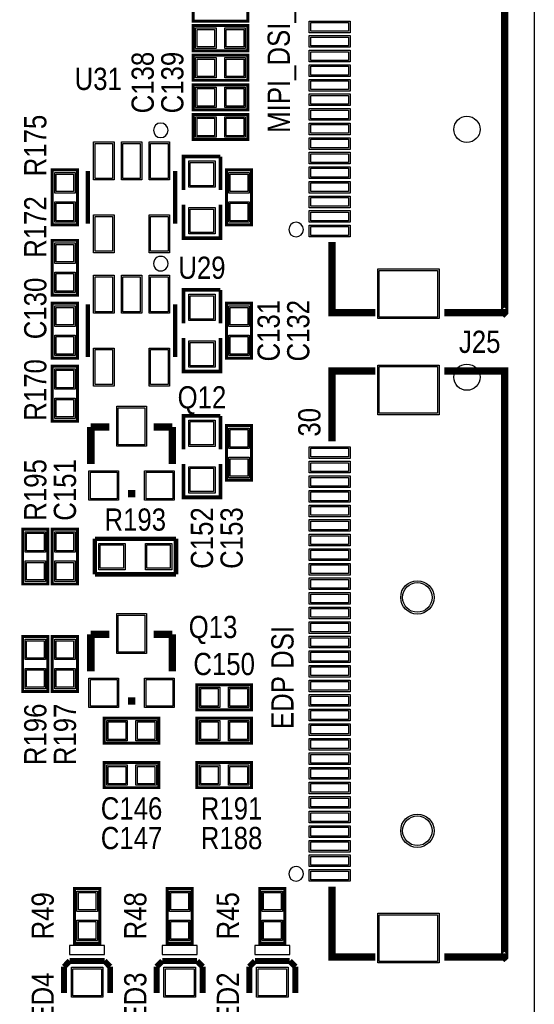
# Model space of a CAD drawing. Extents: x -17 to 137, y -14 to 84.
# Tile 9 of 12: x 119 to 137, y 8 to 41. Entities that reach past the tile are written whole.
import ezdxf
from ezdxf.enums import TextEntityAlignment as Align

# ---------------------------------------------------------------- set-up
doc = ezdxf.new("R2010")
doc.units = 0
for name, color, linetype in [('BG_DIMENSION', 132, 'CONTINUOUS'), ('BG_OUTLINE', 3, 'CONTINUOUS'), ('BG_SILKSCREEN_TOP', 40, 'CONTINUOUS'), ('PG_SILKSCREEN_TOP', 254, 'CONTINUOUS'), ('PIN_SOLDERMASK_TOP', 12, 'CONTINUOUS'), ('PIN_TOP', 92, 'CONTINUOUS'), ('RD_SILKSCREEN_TOP', 20, 'CONTINUOUS')]:
    doc.layers.add(name, color=color, linetype=linetype)

msp = doc.modelspace()

# ---------------------------------------------------------------- linework, layer by layer
at = {"layer": 'BG_DIMENSION'}
msp.add_lwpolyline([(136.999726, 38.499923), (136.999726, -13.929995)], dxfattribs=at)
at = {"layer": 'BG_OUTLINE'}
msp.add_lwpolyline([(2.999994, 81.999836), (133.999732, 81.999836, -0.414214), (136.999726, 78.999842), (136.999726, 2.999994, -0.414214), (133.999732, 0), (2.999994, 0, -0.414214), (0, 2.999994), (0, 78.999842, -0.414214)], format="xyb", close=True, dxfattribs=at)
at = {"layer": 'PG_SILKSCREEN_TOP'}
for points, const_width in [([(133.91482, 51.325018), (135.983726, 51.325018), (135.983726, 31.234913), (135.973718, 31.224931), (135.973617, 31.225033), (133.91482, 31.225033)], 0.254), ([(125.2982, 42.0878), (127.1778, 42.0878), (127.1778, 41.2242), (125.2982, 41.2242), (125.2982, 42.0878)], 0.1016), ([(125.2982, 41.0718), (127.1778, 41.0718), (127.1778, 40.2082), (125.2982, 40.2082), (125.2982, 41.0718)], 0.1016), ([(125.2982, 40.0558), (127.1778, 40.0558), (127.1778, 39.1922), (125.2982, 39.1922), (125.2982, 40.0558)], 0.1016), ([(125.2982, 39.0398), (127.1778, 39.0398), (127.1778, 38.1762), (125.2982, 38.1762), (125.2982, 39.0398)], 0.1016), ([(125.2982, 38.0238), (127.1778, 38.0238), (127.1778, 37.1602), (125.2982, 37.1602), (125.2982, 38.0238)], 0.1016), ([(124.968, 35.433), (124.968, 36.576), (126.238, 36.576)], 0.127), ([(126.238, 36.576), (126.238, 35.433)], 0.127), ([(121.3358, 36.1188), (121.3358, 34.2392), (120.4722, 34.2392), (120.4722, 36.1188), (121.3358, 36.1188)], 0.1016), ([(121.690003, 34.279002), (121.690003, 36.078998)], 0.150012), ([(124.689997, 36.078998), (124.689997, 34.279002)], 0.150012), ([(127.3048, 36.1188), (127.3048, 34.2392), (126.4412, 34.2392), (126.4412, 36.1188), (127.3048, 36.1188)], 0.1016), ([(126.238, 34.925), (126.238, 33.782), (124.968, 33.782), (124.968, 34.925)], 0.127), ([(130.063723, 33.643722), (130.063723, 31.225033), (131.55262, 31.225033)], 0.254), ([(120.4722, 31.8262), (120.4722, 33.7058), (121.3358, 33.7058), (121.3358, 31.8262), (120.4722, 31.8262)], 0.1016), ([(124.968, 30.861), (124.968, 32.004), (126.238, 32.004)], 0.127), ([(126.238, 32.004), (126.238, 30.861)], 0.127), ([(120.4722, 29.6672), (120.4722, 31.5468), (121.3358, 31.5468), (121.3358, 29.6672), (120.4722, 29.6672)], 0.1016), ([(121.690003, 29.707002), (121.690003, 31.506998)], 0.150012), ([(124.689997, 31.506998), (124.689997, 29.707002)], 0.150012), ([(127.3048, 31.5468), (127.3048, 29.6672), (126.4412, 29.6672), (126.4412, 31.5468), (127.3048, 31.5468)], 0.1016), ([(126.238, 30.353), (126.238, 29.21), (124.968, 29.21), (124.968, 30.353)], 0.127), ([(120.4722, 27.5082), (120.4722, 29.3878), (121.3358, 29.3878), (121.3358, 27.5082), (120.4722, 27.5082)], 0.1016), ([(130.063723, 26.808125), (130.063723, 29.227018), (131.55262, 29.227018)], 0.254), ([(133.91482, 29.227018), (135.983726, 29.227018), (135.983726, 9.136913), (135.973718, 9.126931), (135.973617, 9.127033), (133.91482, 9.127033)], 0.254), ([(124.968, 26.543), (124.968, 27.686), (126.238, 27.686)], 0.127), ([(126.238, 27.686), (126.238, 26.543)], 0.127), ([(122.428, 27.305), (121.793, 27.305)], 0.254), ([(121.793, 27.305), (121.793, 26.035)], 0.254), ([(123.952, 27.305), (124.587, 27.305)], 0.254), ([(124.587, 27.305), (124.587, 26.035)], 0.254), ([(127.3048, 27.3558), (127.3048, 25.4762), (126.4412, 25.4762), (126.4412, 27.3558), (127.3048, 27.3558)], 0.1016), ([(126.238, 26.035), (126.238, 24.892), (124.968, 24.892), (124.968, 26.035)], 0.127), ([(123.063, 25.019), (123.317, 25.019)], 0.254), ([(120.3198, 23.7998), (120.3198, 21.9202), (119.4562, 21.9202), (119.4562, 23.7998), (120.3198, 23.7998)], 0.1016), ([(121.3358, 23.7998), (121.3358, 21.9202), (120.4722, 21.9202), (120.4722, 23.7998), (121.3358, 23.7998)], 0.1016), ([(121.9327, 23.4696), (124.714, 23.4696)], 0.1524), ([(121.9327, 22.2504), (121.9327, 23.4696)], 0.1524), ([(124.714, 23.4696), (124.714, 22.2504)], 0.1524), ([(124.714, 22.2504), (121.9327, 22.2504)], 0.1524), ([(122.428, 20.193), (121.793, 20.193)], 0.254), ([(121.793, 20.193), (121.793, 18.923)], 0.254), ([(123.952, 20.193), (124.587, 20.193)], 0.254), ([(124.587, 20.193), (124.587, 18.923)], 0.254), ([(120.3198, 20.1168), (120.3198, 18.2372), (119.4562, 18.2372), (119.4562, 20.1168), (120.3198, 20.1168)], 0.1016), ([(120.4722, 18.2372), (120.4722, 20.1168), (121.3358, 20.1168), (121.3358, 18.2372), (120.4722, 18.2372)], 0.1016), ([(127.3048, 17.6022), (125.4252, 17.6022), (125.4252, 18.4658), (127.3048, 18.4658), (127.3048, 17.6022)], 0.1016), ([(123.063, 17.907), (123.317, 17.907)], 0.254), ([(122.2502, 17.3228), (124.1298, 17.3228), (124.1298, 16.4592), (122.2502, 16.4592), (122.2502, 17.3228)], 0.1016), ([(125.4252, 17.3228), (127.3048, 17.3228), (127.3048, 16.4592), (125.4252, 16.4592), (125.4252, 17.3228)], 0.1016), ([(122.2502, 15.7988), (124.1298, 15.7988), (124.1298, 14.9352), (122.2502, 14.9352), (122.2502, 15.7988)], 0.1016), ([(125.4252, 15.7988), (127.3048, 15.7988), (127.3048, 14.9352), (125.4252, 14.9352), (125.4252, 15.7988)], 0.1016), ([(121.2342, 9.6012), (121.2342, 11.4808), (122.0978, 11.4808), (122.0978, 9.6012), (121.2342, 9.6012)], 0.1016), ([(124.4092, 9.6012), (124.4092, 11.4808), (125.2728, 11.4808), (125.2728, 9.6012), (124.4092, 9.6012)], 0.1016), ([(127.5842, 9.6012), (127.5842, 11.4808), (128.4478, 11.4808), (128.4478, 9.6012), (127.5842, 9.6012)], 0.1016), ([(130.063723, 11.545722), (130.063723, 9.127033), (131.55262, 9.127033)], 0.254), ([(121.0691, 8.993099), (120.876111, 8.792997)], 0.199898), ([(120.876111, 8.792997), (120.876111, 7.892999)], 0.199898), ([(122.2629, 8.993099), (121.0691, 8.993099)], 0.199898), ([(122.455889, 8.792997), (122.2629, 8.993099)], 0.199898), ([(122.455889, 7.892999), (122.455889, 8.792997)], 0.199898), ([(124.2441, 8.993099), (124.051111, 8.792997)], 0.199898), ([(124.051111, 8.792997), (124.051111, 7.892999)], 0.199898), ([(125.4379, 8.993099), (124.2441, 8.993099)], 0.199898), ([(125.630889, 8.792997), (125.4379, 8.993099)], 0.199898), ([(125.630889, 7.892999), (125.630889, 8.792997)], 0.199898), ([(127.4191, 8.993099), (127.226111, 8.792997)], 0.199898), ([(127.226111, 8.792997), (127.226111, 7.892999)], 0.199898), ([(128.6129, 8.993099), (127.4191, 8.993099)], 0.199898), ([(128.805889, 8.792997), (128.6129, 8.993099)], 0.199898), ([(128.805889, 7.892999), (128.805889, 8.792997)], 0.199898)]:
    msp.add_lwpolyline(points, dxfattribs=dict(at, const_width=const_width))
for points in [[(124.439985, 37.478995, 1), (123.940015, 37.479005, 1)], [(129.083714, 34.074913, 1), (128.583731, 34.074935, 1)], [(124.439985, 32.906995, 1), (123.940015, 32.907005, 1)], [(129.083714, 11.976913, 1), (128.583731, 11.976935, 1)]]:
    msp.add_lwpolyline(points, format="xyb", close=True, dxfattribs=at)
for points in [[(122.265897, 9.217889), (122.265897, 9.518091), (121.066103, 9.518091), (121.066103, 9.217889)], [(125.440897, 9.217889), (125.440897, 9.518091), (124.241103, 9.518091), (124.241103, 9.217889)], [(128.615897, 9.217889), (128.615897, 9.518091), (127.416103, 9.518091), (127.416103, 9.217889)]]:
    msp.add_lwpolyline(points, close=True, dxfattribs=at)
at = {"layer": 'PIN_SOLDERMASK_TOP'}
for points in [[(130.683711, 40.825014), (129.283714, 40.825014), (129.283714, 41.225013), (130.683711, 41.225013)], [(125.387633, 40.289505), (125.387633, 40.990495), (126.088623, 40.990495), (126.088623, 40.289505)], [(126.387377, 40.289505), (126.387377, 40.990495), (127.088367, 40.990495), (127.088367, 40.289505)], [(130.683711, 40.325116), (129.283714, 40.325116), (129.283714, 40.725115), (130.683711, 40.725115)], [(130.683711, 39.825016), (129.283714, 39.825016), (129.283714, 40.225015), (130.683711, 40.225015)], [(125.387633, 39.273505), (125.387633, 39.974495), (126.088623, 39.974495), (126.088623, 39.273505)], [(126.387377, 39.273505), (126.387377, 39.974495), (127.088367, 39.974495), (127.088367, 39.273505)], [(130.683711, 39.325118), (129.283714, 39.325118), (129.283714, 39.725117), (130.683711, 39.725117)], [(130.683711, 38.825018), (129.283714, 38.825018), (129.283714, 39.225017), (130.683711, 39.225017)], [(125.387633, 38.257505), (125.387633, 38.958495), (126.088623, 38.958495), (126.088623, 38.257505)], [(126.387377, 38.257505), (126.387377, 38.958495), (127.088367, 38.958495), (127.088367, 38.257505)], [(130.683711, 38.32512), (129.283714, 38.32512), (129.283714, 38.725119), (130.683711, 38.725119)], [(130.683711, 37.82502), (129.283714, 37.82502), (129.283714, 38.225019), (130.683711, 38.225019)], [(125.387633, 37.241505), (125.387633, 37.942495), (126.088623, 37.942495), (126.088623, 37.241505)], [(126.387377, 37.241505), (126.387377, 37.942495), (127.088367, 37.942495), (127.088367, 37.241505)], [(130.683711, 37.325122), (129.283714, 37.325122), (129.283714, 37.725121), (130.683711, 37.725121)], [(130.683711, 36.825022), (129.283714, 36.825022), (129.283714, 37.225021), (130.683711, 37.225021)], [(122.590484, 37.079263), (122.590484, 35.778757), (121.889495, 35.778757), (121.889495, 37.079263)], [(123.540495, 37.079263), (123.540495, 35.778757), (122.839505, 35.778757), (122.839505, 37.079263)], [(124.490505, 37.079263), (124.490505, 35.778757), (123.789516, 35.778757), (123.789516, 37.079263)], [(130.683711, 36.325124), (129.283714, 36.325124), (129.283714, 36.725123), (130.683711, 36.725123)], [(125.153039, 36.429061), (126.052961, 36.429061), (126.052961, 35.529139), (125.153039, 35.529139)], [(130.683711, 35.825024), (129.283714, 35.825024), (129.283714, 36.225023), (130.683711, 36.225023)], [(120.553505, 36.029367), (121.254495, 36.029367), (121.254495, 35.328377), (120.553505, 35.328377)], [(126.522505, 36.029367), (127.223495, 36.029367), (127.223495, 35.328377), (126.522505, 35.328377)], [(130.683711, 35.325126), (129.283714, 35.325126), (129.283714, 35.725125), (130.683711, 35.725125)], [(130.683711, 34.825026), (129.283714, 34.825026), (129.283714, 35.225025), (130.683711, 35.225025)], [(120.553505, 35.029623), (121.254495, 35.029623), (121.254495, 34.328633), (120.553505, 34.328633)], [(125.153039, 34.828861), (126.052961, 34.828861), (126.052961, 33.928939), (125.153039, 33.928939)], [(126.522505, 35.029623), (127.223495, 35.029623), (127.223495, 34.328633), (126.522505, 34.328633)], [(122.590484, 34.579242), (122.590484, 33.278737), (121.889495, 33.278737), (121.889495, 34.579242)], [(124.490505, 34.579242), (124.490505, 33.278737), (123.789516, 33.278737), (123.789516, 34.579242)], [(130.683711, 34.325128), (129.283714, 34.325128), (129.283714, 34.725127), (130.683711, 34.725127)], [(130.683711, 33.825028), (129.283714, 33.825028), (129.283714, 34.225027), (130.683711, 34.225027)], [(121.254495, 32.915377), (120.553505, 32.915377), (120.553505, 33.616367), (121.254495, 33.616367)], [(121.254495, 31.915633), (120.553505, 31.915633), (120.553505, 32.616623), (121.254495, 32.616623)], [(122.590484, 32.507263), (122.590484, 31.206757), (121.889495, 31.206757), (121.889495, 32.507263)], [(123.540495, 32.507263), (123.540495, 31.206757), (122.839505, 31.206757), (122.839505, 32.507263)], [(124.490505, 32.507263), (124.490505, 31.206757), (123.789516, 31.206757), (123.789516, 32.507263)], [(133.733781, 31.024919), (131.633684, 31.024919), (131.633684, 32.724915), (133.733781, 32.724915)], [(125.153039, 31.857061), (126.052961, 31.857061), (126.052961, 30.957139), (125.153039, 30.957139)], [(121.254495, 30.756377), (120.553505, 30.756377), (120.553505, 31.457367), (121.254495, 31.457367)], [(126.522505, 31.457367), (127.223495, 31.457367), (127.223495, 30.756377), (126.522505, 30.756377)], [(121.254495, 29.756633), (120.553505, 29.756633), (120.553505, 30.457623), (121.254495, 30.457623)], [(126.522505, 30.457623), (127.223495, 30.457623), (127.223495, 29.756633), (126.522505, 29.756633)], [(125.153039, 30.256861), (126.052961, 30.256861), (126.052961, 29.356939), (125.153039, 29.356939)], [(122.590484, 30.007243), (122.590484, 28.706737), (121.889495, 28.706737), (121.889495, 30.007243)], [(124.490505, 30.007243), (124.490505, 28.706737), (123.789516, 28.706737), (123.789516, 30.007243)], [(133.733781, 27.726932), (131.633684, 27.726932), (131.633684, 29.426929), (133.733781, 29.426929)], [(121.254495, 28.597377), (120.553505, 28.597377), (120.553505, 29.298367), (121.254495, 29.298367)], [(121.254495, 27.597633), (120.553505, 27.597633), (120.553505, 28.298623), (121.254495, 28.298623)], [(122.682762, 26.645362), (122.682762, 28.015438), (123.697238, 28.015438), (123.697238, 26.645362)], [(125.153039, 27.539061), (126.052961, 27.539061), (126.052961, 26.639139), (125.153039, 26.639139)], [(126.522505, 27.266367), (127.223495, 27.266367), (127.223495, 26.565377), (126.522505, 26.565377)], [(130.683711, 26.227126), (129.283714, 26.227126), (129.283714, 26.627125), (130.683711, 26.627125)], [(126.522505, 26.266623), (127.223495, 26.266623), (127.223495, 25.565633), (126.522505, 25.565633)], [(130.683711, 25.726923), (129.283714, 25.726923), (129.283714, 26.126923), (130.683711, 26.126923)], [(121.730262, 24.791162), (121.730262, 25.805638), (122.744738, 25.805638), (122.744738, 24.791162)], [(123.635262, 24.791162), (123.635262, 25.805638), (124.649738, 25.805638), (124.649738, 24.791162)], [(125.153039, 25.938861), (126.052961, 25.938861), (126.052961, 25.038939), (125.153039, 25.038939)], [(130.683711, 25.227128), (129.283714, 25.227128), (129.283714, 25.627127), (130.683711, 25.627127)], [(130.683711, 24.727027), (129.283714, 24.727027), (129.283714, 25.127026), (130.683711, 25.127026)], [(130.683711, 24.22713), (129.283714, 24.22713), (129.283714, 24.627129), (130.683711, 24.627129)], [(130.683711, 23.727029), (129.283714, 23.727029), (129.283714, 24.127028), (130.683711, 24.127028)], [(119.537505, 23.710367), (120.238495, 23.710367), (120.238495, 23.009377), (119.537505, 23.009377)], [(120.553505, 23.710367), (121.254495, 23.710367), (121.254495, 23.009377), (120.553505, 23.009377)], [(122.066939, 22.410039), (122.066939, 23.309961), (122.966861, 23.309961), (122.966861, 22.410039)], [(123.667139, 22.410039), (123.667139, 23.309961), (124.567061, 23.309961), (124.567061, 22.410039)], [(130.683711, 23.227132), (129.283714, 23.227132), (129.283714, 23.627131), (130.683711, 23.627131)], [(130.683711, 22.727031), (129.283714, 22.727031), (129.283714, 23.12703), (130.683711, 23.12703)], [(119.537505, 22.710623), (120.238495, 22.710623), (120.238495, 22.009633), (119.537505, 22.009633)], [(120.553505, 22.710623), (121.254495, 22.710623), (121.254495, 22.009633), (120.553505, 22.009633)], [(130.683711, 22.227134), (129.283714, 22.227134), (129.283714, 22.627133), (130.683711, 22.627133)], [(130.683711, 21.727033), (129.283714, 21.727033), (129.283714, 22.127032), (130.683711, 22.127032)], [(130.683711, 21.227136), (129.283714, 21.227136), (129.283714, 21.627135), (130.683711, 21.627135)], [(130.683711, 20.727035), (129.283714, 20.727035), (129.283714, 21.127034), (130.683711, 21.127034)], [(122.682762, 19.533362), (122.682762, 20.903438), (123.697238, 20.903438), (123.697238, 19.533362)], [(130.683711, 20.227112), (129.283714, 20.227112), (129.283714, 20.627111), (130.683711, 20.627111)], [(119.537505, 20.027367), (120.238495, 20.027367), (120.238495, 19.326377), (119.537505, 19.326377)], [(121.254495, 19.326377), (120.553505, 19.326377), (120.553505, 20.027367), (121.254495, 20.027367)], [(130.683711, 19.727012), (129.283714, 19.727012), (129.283714, 20.127011), (130.683711, 20.127011)], [(130.683711, 19.227114), (129.283714, 19.227114), (129.283714, 19.627113), (130.683711, 19.627113)], [(119.537505, 19.027623), (120.238495, 19.027623), (120.238495, 18.326633), (119.537505, 18.326633)], [(121.254495, 18.326633), (120.553505, 18.326633), (120.553505, 19.027623), (121.254495, 19.027623)], [(130.683711, 18.727014), (129.283714, 18.727014), (129.283714, 19.127013), (130.683711, 19.127013)], [(121.730262, 17.679162), (121.730262, 18.693638), (122.744738, 18.693638), (122.744738, 17.679162)], [(123.635262, 17.679162), (123.635262, 18.693638), (124.649738, 18.693638), (124.649738, 17.679162)], [(130.683711, 18.227116), (129.283714, 18.227116), (129.283714, 18.627115), (130.683711, 18.627115)], [(126.215623, 18.384495), (126.215623, 17.683505), (125.514633, 17.683505), (125.514633, 18.384495)], [(127.215367, 18.384495), (127.215367, 17.683505), (126.514377, 17.683505), (126.514377, 18.384495)], [(130.683711, 17.727016), (129.283714, 17.727016), (129.283714, 18.127015), (130.683711, 18.127015)], [(130.683711, 17.227118), (129.283714, 17.227118), (129.283714, 17.627117), (130.683711, 17.627117)], [(122.339633, 16.540505), (122.339633, 17.241495), (123.040623, 17.241495), (123.040623, 16.540505)], [(123.339377, 16.540505), (123.339377, 17.241495), (124.040367, 17.241495), (124.040367, 16.540505)], [(125.514633, 16.540505), (125.514633, 17.241495), (126.215623, 17.241495), (126.215623, 16.540505)], [(126.514377, 16.540505), (126.514377, 17.241495), (127.215367, 17.241495), (127.215367, 16.540505)], [(130.683711, 16.727018), (129.283714, 16.727018), (129.283714, 17.127017), (130.683711, 17.127017)], [(130.683711, 16.22712), (129.283714, 16.22712), (129.283714, 16.627119), (130.683711, 16.627119)], [(130.683711, 15.72702), (129.283714, 15.72702), (129.283714, 16.127019), (130.683711, 16.127019)], [(122.339633, 15.016505), (122.339633, 15.717495), (123.040623, 15.717495), (123.040623, 15.016505)], [(123.339377, 15.016505), (123.339377, 15.717495), (124.040367, 15.717495), (124.040367, 15.016505)], [(125.514633, 15.016505), (125.514633, 15.717495), (126.215623, 15.717495), (126.215623, 15.016505)], [(126.514377, 15.016505), (126.514377, 15.717495), (127.215367, 15.717495), (127.215367, 15.016505)], [(130.683711, 15.227122), (129.283714, 15.227122), (129.283714, 15.627121), (130.683711, 15.627121)], [(130.683711, 14.727022), (129.283714, 14.727022), (129.283714, 15.127021), (130.683711, 15.127021)], [(130.683711, 14.227124), (129.283714, 14.227124), (129.283714, 14.627123), (130.683711, 14.627123)], [(130.683711, 13.727024), (129.283714, 13.727024), (129.283714, 14.127023), (130.683711, 14.127023)], [(130.683711, 13.227126), (129.283714, 13.227126), (129.283714, 13.627125), (130.683711, 13.627125)], [(130.683711, 12.727026), (129.283714, 12.727026), (129.283714, 13.127025), (130.683711, 13.127025)], [(130.683711, 12.227128), (129.283714, 12.227128), (129.283714, 12.627127), (130.683711, 12.627127)], [(130.683711, 11.727028), (129.283714, 11.727028), (129.283714, 12.127027), (130.683711, 12.127027)], [(122.016495, 10.690377), (121.315505, 10.690377), (121.315505, 11.391367), (122.016495, 11.391367)], [(125.191495, 10.690377), (124.490505, 10.690377), (124.490505, 11.391367), (125.191495, 11.391367)], [(128.366495, 10.690377), (127.665505, 10.690377), (127.665505, 11.391367), (128.366495, 11.391367)], [(133.733781, 8.926919), (131.633684, 8.926919), (131.633684, 10.626915), (133.733781, 10.626915)], [(122.016495, 9.690633), (121.315505, 9.690633), (121.315505, 10.391623), (122.016495, 10.391623)], [(125.191495, 9.690633), (124.490505, 9.690633), (124.490505, 10.391623), (125.191495, 10.391623)], [(128.366495, 9.690633), (127.665505, 9.690633), (127.665505, 10.391623), (128.366495, 10.391623)], [(122.206004, 7.748118), (121.125996, 7.748118), (121.125996, 8.778088), (122.206004, 8.778088)], [(125.381004, 7.748118), (124.300996, 7.748118), (124.300996, 8.778088), (125.381004, 8.778088)], [(128.556004, 7.748118), (127.475996, 7.748118), (127.475996, 8.778088), (128.556004, 8.778088)]]:
    msp.add_lwpolyline(points, close=True, dxfattribs=at)
for centre, radius in [((134.689596, 37.511965), 0.449999), ((134.689596, 29.011982), 0.449999), ((132.98932, 21.459952), 0.5715), ((132.98932, 13.459968), 0.5715)]:
    msp.add_circle(centre, radius, dxfattribs=at)
at = {"layer": 'PIN_TOP'}
for points in [[(125.438433, 40.340305), (125.438433, 40.939695), (126.037823, 40.939695), (126.037823, 40.340305)], [(126.438177, 40.340305), (126.438177, 40.939695), (127.037567, 40.939695), (127.037567, 40.340305)], [(130.633711, 40.875014), (129.333714, 40.875014), (129.333714, 41.175013), (130.633711, 41.175013)], [(130.633711, 40.375116), (129.333714, 40.375116), (129.333714, 40.675115), (130.633711, 40.675115)], [(125.438433, 39.324305), (125.438433, 39.923695), (126.037823, 39.923695), (126.037823, 39.324305)], [(126.438177, 39.324305), (126.438177, 39.923695), (127.037567, 39.923695), (127.037567, 39.324305)], [(130.633711, 39.875015), (129.333714, 39.875015), (129.333714, 40.175015), (130.633711, 40.175015)], [(130.633711, 39.375118), (129.333714, 39.375118), (129.333714, 39.675117), (130.633711, 39.675117)], [(130.633711, 38.875017), (129.333714, 38.875017), (129.333714, 39.175017), (130.633711, 39.175017)], [(125.438433, 38.308305), (125.438433, 38.907695), (126.037823, 38.907695), (126.037823, 38.308305)], [(126.438177, 38.308305), (126.438177, 38.907695), (127.037567, 38.907695), (127.037567, 38.308305)], [(130.633711, 38.37512), (129.333714, 38.37512), (129.333714, 38.675119), (130.633711, 38.675119)], [(130.633711, 37.875019), (129.333714, 37.875019), (129.333714, 38.175019), (130.633711, 38.175019)], [(125.438433, 37.292305), (125.438433, 37.891695), (126.037823, 37.891695), (126.037823, 37.292305)], [(126.438177, 37.292305), (126.438177, 37.891695), (127.037567, 37.891695), (127.037567, 37.292305)], [(130.633711, 37.375122), (129.333714, 37.375122), (129.333714, 37.675121), (130.633711, 37.675121)], [(130.633711, 36.875022), (129.333714, 36.875022), (129.333714, 37.175021), (130.633711, 37.175021)], [(122.539684, 37.028463), (122.539684, 35.829558), (121.940295, 35.829558), (121.940295, 37.028463)], [(123.489695, 37.028463), (123.489695, 35.829558), (122.890305, 35.829558), (122.890305, 37.028463)], [(124.439705, 37.028463), (124.439705, 35.829558), (123.840316, 35.829558), (123.840316, 37.028463)], [(130.633711, 36.375124), (129.333714, 36.375124), (129.333714, 36.675123), (130.633711, 36.675123)], [(125.20295, 36.37915), (126.00305, 36.37915), (126.00305, 35.57905), (125.20295, 35.57905)], [(130.633711, 35.875023), (129.333714, 35.875023), (129.333714, 36.175023), (130.633711, 36.175023)], [(120.604305, 35.978567), (121.203695, 35.978567), (121.203695, 35.379177), (120.604305, 35.379177)], [(126.573305, 35.978567), (127.172695, 35.978567), (127.172695, 35.379177), (126.573305, 35.379177)], [(130.633711, 35.375126), (129.333714, 35.375126), (129.333714, 35.675126), (130.633711, 35.675126)], [(130.633711, 34.875026), (129.333714, 34.875026), (129.333714, 35.175025), (130.633711, 35.175025)], [(120.604305, 34.978823), (121.203695, 34.978823), (121.203695, 34.379433), (120.604305, 34.379433)], [(126.573305, 34.978823), (127.172695, 34.978823), (127.172695, 34.379433), (126.573305, 34.379433)], [(122.539684, 34.528442), (122.539684, 33.329537), (121.940295, 33.329537), (121.940295, 34.528442)], [(124.439705, 34.528442), (124.439705, 33.329537), (123.840316, 33.329537), (123.840316, 34.528442)], [(125.20295, 34.77895), (126.00305, 34.77895), (126.00305, 33.97885), (125.20295, 33.97885)], [(130.633711, 34.375128), (129.333714, 34.375128), (129.333714, 34.675127), (130.633711, 34.675127)], [(130.633711, 33.875027), (129.333714, 33.875027), (129.333714, 34.175027), (130.633711, 34.175027)], [(121.203695, 32.966177), (120.604305, 32.966177), (120.604305, 33.565567), (121.203695, 33.565567)], [(121.203695, 31.966433), (120.604305, 31.966433), (120.604305, 32.565823), (121.203695, 32.565823)], [(122.539684, 32.456463), (122.539684, 31.257557), (121.940295, 31.257557), (121.940295, 32.456463)], [(123.489695, 32.456463), (123.489695, 31.257557), (122.890305, 31.257557), (122.890305, 32.456463)], [(124.439705, 32.456463), (124.439705, 31.257557), (123.840316, 31.257557), (123.840316, 32.456463)], [(133.683731, 31.07497), (131.683735, 31.07497), (131.683735, 32.674865), (133.683731, 32.674865)], [(125.20295, 31.80715), (126.00305, 31.80715), (126.00305, 31.00705), (125.20295, 31.00705)], [(121.203695, 30.807177), (120.604305, 30.807177), (120.604305, 31.406567), (121.203695, 31.406567)], [(126.573305, 31.406567), (127.172695, 31.406567), (127.172695, 30.807177), (126.573305, 30.807177)], [(121.203695, 29.807433), (120.604305, 29.807433), (120.604305, 30.406823), (121.203695, 30.406823)], [(126.573305, 30.406823), (127.172695, 30.406823), (127.172695, 29.807433), (126.573305, 29.807433)], [(125.20295, 30.20695), (126.00305, 30.20695), (126.00305, 29.40685), (125.20295, 29.40685)], [(122.539684, 29.956443), (122.539684, 28.757537), (121.940295, 28.757537), (121.940295, 29.956443)], [(124.439705, 29.956443), (124.439705, 28.757537), (123.840316, 28.757537), (123.840316, 29.956443)], [(133.683731, 27.776983), (131.683735, 27.776983), (131.683735, 29.376878), (133.683731, 29.376878)], [(121.203695, 28.648177), (120.604305, 28.648177), (120.604305, 29.247567), (121.203695, 29.247567)], [(121.203695, 27.648433), (120.604305, 27.648433), (120.604305, 28.247823), (121.203695, 28.247823)], [(122.7328, 26.6954), (122.7328, 27.9654), (123.6472, 27.9654), (123.6472, 26.6954)], [(125.20295, 27.48915), (126.00305, 27.48915), (126.00305, 26.68905), (125.20295, 26.68905)], [(126.573305, 27.215567), (127.172695, 27.215567), (127.172695, 26.616177), (126.573305, 26.616177)], [(130.633711, 26.277126), (129.333714, 26.277126), (129.333714, 26.577125), (130.633711, 26.577125)], [(126.573305, 26.215823), (127.172695, 26.215823), (127.172695, 25.616433), (126.573305, 25.616433)], [(130.633711, 25.776923), (129.333714, 25.776923), (129.333714, 26.076923), (130.633711, 26.076923)], [(121.7803, 24.8412), (121.7803, 25.7556), (122.6947, 25.7556), (122.6947, 24.8412)], [(123.6853, 24.8412), (123.6853, 25.7556), (124.5997, 25.7556), (124.5997, 24.8412)], [(125.20295, 25.88895), (126.00305, 25.88895), (126.00305, 25.08885), (125.20295, 25.08885)], [(130.633711, 25.277127), (129.333714, 25.277127), (129.333714, 25.577127), (130.633711, 25.577127)], [(130.633711, 24.777027), (129.333714, 24.777027), (129.333714, 25.077026), (130.633711, 25.077026)], [(130.633711, 24.27713), (129.333714, 24.27713), (129.333714, 24.577129), (130.633711, 24.577129)], [(130.633711, 23.777029), (129.333714, 23.777029), (129.333714, 24.077028), (130.633711, 24.077028)], [(119.588305, 23.659567), (120.187695, 23.659567), (120.187695, 23.060177), (119.588305, 23.060177)], [(120.604305, 23.659567), (121.203695, 23.659567), (121.203695, 23.060177), (120.604305, 23.060177)], [(130.633711, 23.277131), (129.333714, 23.277131), (129.333714, 23.577131), (130.633711, 23.577131)], [(122.11685, 22.45995), (122.11685, 23.26005), (122.91695, 23.26005), (122.91695, 22.45995)], [(123.71705, 22.45995), (123.71705, 23.26005), (124.51715, 23.26005), (124.51715, 22.45995)], [(130.633711, 22.777031), (129.333714, 22.777031), (129.333714, 23.07703), (130.633711, 23.07703)], [(119.588305, 22.659823), (120.187695, 22.659823), (120.187695, 22.060433), (119.588305, 22.060433)], [(120.604305, 22.659823), (121.203695, 22.659823), (121.203695, 22.060433), (120.604305, 22.060433)], [(130.633711, 22.277133), (129.333714, 22.277133), (129.333714, 22.577133), (130.633711, 22.577133)], [(130.633711, 21.777033), (129.333714, 21.777033), (129.333714, 22.077032), (130.633711, 22.077032)], [(130.633711, 21.277136), (129.333714, 21.277136), (129.333714, 21.577135), (130.633711, 21.577135)], [(130.633711, 20.777035), (129.333714, 20.777035), (129.333714, 21.077034), (130.633711, 21.077034)], [(122.7328, 19.5834), (122.7328, 20.8534), (123.6472, 20.8534), (123.6472, 19.5834)], [(130.633711, 20.277112), (129.333714, 20.277112), (129.333714, 20.577111), (130.633711, 20.577111)], [(119.588305, 19.976567), (120.187695, 19.976567), (120.187695, 19.377177), (119.588305, 19.377177)], [(121.203695, 19.377177), (120.604305, 19.377177), (120.604305, 19.976567), (121.203695, 19.976567)], [(130.633711, 19.777011), (129.333714, 19.777011), (129.333714, 20.077011), (130.633711, 20.077011)], [(130.633711, 19.277114), (129.333714, 19.277114), (129.333714, 19.577113), (130.633711, 19.577113)], [(119.588305, 18.976823), (120.187695, 18.976823), (120.187695, 18.377433), (119.588305, 18.377433)], [(121.203695, 18.377433), (120.604305, 18.377433), (120.604305, 18.976823), (121.203695, 18.976823)], [(130.633711, 18.777013), (129.333714, 18.777013), (129.333714, 19.077013), (130.633711, 19.077013)], [(121.7803, 17.7292), (121.7803, 18.6436), (122.6947, 18.6436), (122.6947, 17.7292)], [(123.6853, 17.7292), (123.6853, 18.6436), (124.5997, 18.6436), (124.5997, 17.7292)], [(130.633711, 18.277116), (129.333714, 18.277116), (129.333714, 18.577116), (130.633711, 18.577116)], [(126.164823, 18.333695), (126.164823, 17.734305), (125.565433, 17.734305), (125.565433, 18.333695)], [(127.164567, 18.333695), (127.164567, 17.734305), (126.565177, 17.734305), (126.565177, 18.333695)], [(130.633711, 17.777016), (129.333714, 17.777016), (129.333714, 18.077015), (130.633711, 18.077015)], [(130.633711, 17.277118), (129.333714, 17.277118), (129.333714, 17.577118), (130.633711, 17.577118)], [(122.390433, 16.591305), (122.390433, 17.190695), (122.989823, 17.190695), (122.989823, 16.591305)], [(123.390177, 16.591305), (123.390177, 17.190695), (123.989567, 17.190695), (123.989567, 16.591305)], [(125.565433, 16.591305), (125.565433, 17.190695), (126.164823, 17.190695), (126.164823, 16.591305)], [(126.565177, 16.591305), (126.565177, 17.190695), (127.164567, 17.190695), (127.164567, 16.591305)], [(130.633711, 16.777017), (129.333714, 16.777017), (129.333714, 17.077017), (130.633711, 17.077017)], [(130.633711, 16.27712), (129.333714, 16.27712), (129.333714, 16.57712), (130.633711, 16.57712)], [(130.633711, 15.77702), (129.333714, 15.77702), (129.333714, 16.077019), (130.633711, 16.077019)], [(122.390433, 15.067305), (122.390433, 15.666695), (122.989823, 15.666695), (122.989823, 15.067305)], [(123.390177, 15.067305), (123.390177, 15.666695), (123.989567, 15.666695), (123.989567, 15.067305)], [(125.565433, 15.067305), (125.565433, 15.666695), (126.164823, 15.666695), (126.164823, 15.067305)], [(126.565177, 15.067305), (126.565177, 15.666695), (127.164567, 15.666695), (127.164567, 15.067305)], [(130.633711, 15.277122), (129.333714, 15.277122), (129.333714, 15.577122), (130.633711, 15.577122)], [(130.633711, 14.777022), (129.333714, 14.777022), (129.333714, 15.077021), (130.633711, 15.077021)], [(130.633711, 14.277124), (129.333714, 14.277124), (129.333714, 14.577124), (130.633711, 14.577124)], [(130.633711, 13.777024), (129.333714, 13.777024), (129.333714, 14.077023), (130.633711, 14.077023)], [(130.633711, 13.277126), (129.333714, 13.277126), (129.333714, 13.577125), (130.633711, 13.577125)], [(130.633711, 12.777026), (129.333714, 12.777026), (129.333714, 13.077025), (130.633711, 13.077025)], [(130.633711, 12.277128), (129.333714, 12.277128), (129.333714, 12.577128), (130.633711, 12.577128)], [(130.633711, 11.777028), (129.333714, 11.777028), (129.333714, 12.077027), (130.633711, 12.077027)], [(121.965695, 10.741177), (121.366305, 10.741177), (121.366305, 11.340567), (121.965695, 11.340567)], [(125.140695, 10.741177), (124.541305, 10.741177), (124.541305, 11.340567), (125.140695, 11.340567)], [(128.315695, 10.741177), (127.716305, 10.741177), (127.716305, 11.340567), (128.315695, 11.340567)], [(133.683731, 8.97697), (131.683735, 8.97697), (131.683735, 10.576865), (133.683731, 10.576865)], [(121.965695, 9.741433), (121.366305, 9.741433), (121.366305, 10.340823), (121.965695, 10.340823)], [(125.140695, 9.741433), (124.541305, 9.741433), (124.541305, 10.340823), (125.140695, 10.340823)], [(128.315695, 9.741433), (127.716305, 9.741433), (127.716305, 10.340823), (128.315695, 10.340823)], [(122.155966, 7.798156), (121.176034, 7.798156), (121.176034, 8.72805), (122.155966, 8.72805)], [(125.330966, 7.798156), (124.351034, 7.798156), (124.351034, 8.72805), (125.330966, 8.72805)], [(128.505966, 7.798156), (127.526034, 7.798156), (127.526034, 8.72805), (128.505966, 8.72805)]]:
    msp.add_lwpolyline(points, close=True, dxfattribs=at)
for centre, radius in [((134.689596, 37.511965), 0.449999), ((134.689596, 29.011982), 0.449999), ((132.98932, 21.459952), 0.508), ((132.98932, 13.459968), 0.508)]:
    msp.add_circle(centre, radius, dxfattribs=at)

# ---------------------------------------------------------------- texts
at = {"layer": 'BG_SILKSCREEN_TOP', "width": 0.866667}
for s, p in [('MIPI_DSI_TX1', (128.617726, 37.393778)), ('EDP DSI', (128.744726, 16.946778))]:
    msp.add_text(s, height=0.762, rotation=90, dxfattribs=at).set_placement(p)
at = {"layer": 'PG_SILKSCREEN_TOP', "width": 0.866667}
msp.add_text('30', height=0.762, rotation=90, dxfattribs=at).set_placement((129.667, 26.9748))
at = {"layer": 'RD_SILKSCREEN_TOP', "width": 0.866667}
for s, p in [('C138', (123.952, 39.116)), ('C139', (124.968, 39.116)), ('R175', (120.269, 36.957)), ('R172', (120.269, 34.163)), ('C130', (120.269, 31.369)), ('C131', (128.27, 30.606695)), ('C132', (129.286, 30.607)), ('R170', (120.269, 28.575)), ('R195', (120.269, 25.145695)), ('C151', (121.285, 25.145695)), ('C152', (125.984, 23.495)), ('C153', (127, 23.495)), ('R196', (120.269, 16.763695)), ('R197', (121.285, 16.763695)), ('R49', (120.523, 10.540695)), ('R48', (123.698, 10.540695)), ('R45', (126.873, 10.540695)), ('LED4', (120.523, 7.492695)), ('LED3', (123.698, 7.492695)), ('LED2', (126.873, 7.492695))]:
    msp.add_text(s, height=0.762, rotation=90, dxfattribs=at).set_placement(p, align=Align.CENTER)
for s, p in [('U31', (122.047, 38.862)), ('U29', (125.603, 32.385)), ('J25', (135.128, 29.845)), ('Q12', (125.603, 27.94)), ('R193', (123.317, 23.749)), ('Q13', (125.984, 20.066)), ('C150', (126.365, 18.796)), ('C146', (123.19, 13.843)), ('R191', (126.619, 13.843)), ('C147', (123.19, 12.827)), ('R188', (126.619, 12.827))]:
    msp.add_text(s, height=0.762, dxfattribs=at).set_placement(p, align=Align.CENTER)

doc.saveas('drawing.dxf')
